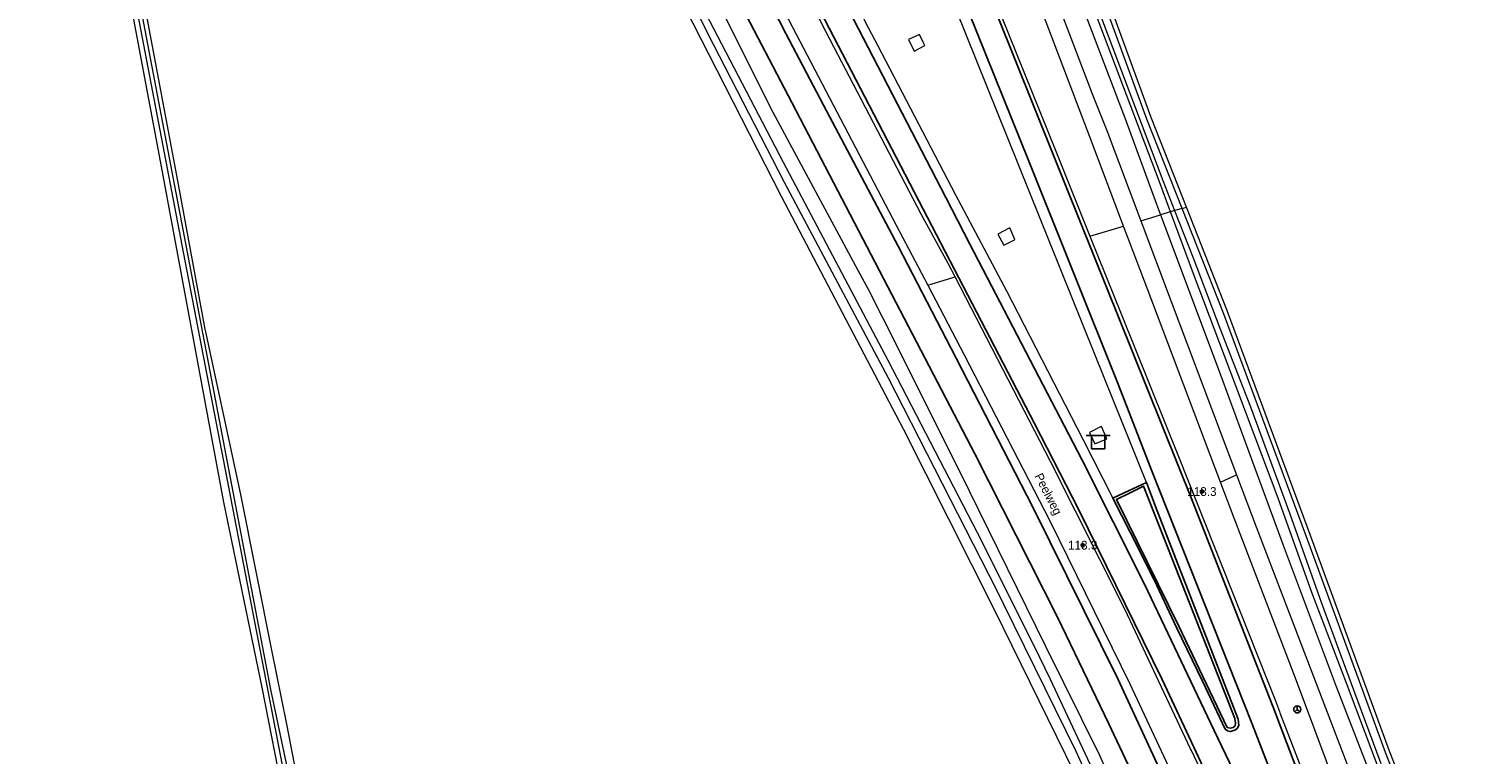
# Model space of a CAD drawing. Header units: metres. Extents: x 169249 to 194689, y 406250 to 412203.
# Tile 156 of 256: x 179194 to 179360, y 407910 to 407992. Entities that reach past the tile are written whole.
import ezdxf
from ezdxf.enums import TextEntityAlignment as Align

# ---------------------------------------------------------------- set-up
doc = ezdxf.new("R2010")
doc.units = ezdxf.units.M
doc.layers.get('0').update_dxf_attribs({"linetype": 'CONTINUOUS'})
for name, color, linetype, lineweight in [('BGT_NLCS_N264$0$B-WE-GW-WATERGANG_INSTEEK-G', 252, 'CONTINUOUS', 18), ('BGT_NLCS_N264$0$B-WE-GW-WATERGANG_SLOOT_BODEM-G', 252, 'CONTINUOUS', 18), ('BGT_NLCS_N264$0$B-WE-OG-TOPOGRAFIE_WATER-GV', 252, 'CONTINUOUS', 18), ('BGT_NLCS_N264$0$B-WE-OG-TOPOGRAFIE_WEG_BERM-GV', 252, 'CONTINUOUS', 18), ('BGT_NLCS_N264$0$B-WE-OG-TOPOGRAFIE_WEG_RIJWIELPAD-GV', 252, 'CONTINUOUS', 18), ('BGT_NLCS_N264$0$B-WE-VW-BEWEGWIJZERING_DRAAGCONSTRUCTIE-S', 252, 'CONTINUOUS', 25), ('BGT_NLCS_N264$0$B-WE-VW-VERKEERSTEKEN_BORD-S', 252, 'CONTINUOUS', 25), ('X-XX-AL-REFERENTIE-G', 7, 'CONTINUOUS', 18)]:
    doc.layers.add(name, color=color, linetype=linetype, lineweight=lineweight)
for name, color, linetype in [('BGT_NLCS_N264$0$B-WE-IE-MEUBILAIR_WEGMEUBILAIR-S', 252, 'CONTINUOUS'), ('BGT_NLCS_N264$0$B-WE-OG-TOPOGRAFIE_WEG_RIJWEG-G', 252, 'CONTINUOUS'), ('BGT_NLCS_N264$0$B-WE-OG-TOPOGRAFIE_WEG_VERKEERSEILAND-GV', 252, 'CONTINUOUS'), ('BGT_NLCS_N264$0$B-WE-VW-MARKERING-G', 252, 'CONTINUOUS'), ('BGT_NLCS_N264$0$Label_Openbareruimte', 252, 'CONTINUOUS'), ('BGT_NLCS_N264$0$Label_Puntobject', 252, 'CONTINUOUS')]:
    doc.layers.add(name, color=color, linetype=linetype)
doc.styles.add('BGT_NLCS_N264$0$STANDARD', font='txt')

# ---------------------------------------------------------------- blocks, each defined once
blk = doc.blocks.new('BGT_NLCS_N264$0$SIE-WEG_WEGWIJZER-SO')
for q in [(-0.29, -0.29), (0, 0.41), (0.29, -0.29)]:
    blk.add_line((0, 0), q)
blk.add_circle((0, 0), 0.413)
blk = doc.blocks.new('BGT_NLCS_N264$0$SVW-VERKEERSTEKEN_BORD_ANWB-SO')
blk.add_line((-1.375, 0), (1.375, 0))
at = {"flags": 128}
blk.add_lwpolyline([(-0.75, 0), (-0.75, -1.5), (0.75, -1.5), (0.75, 0)], close=True, dxfattribs=at)
blk = doc.blocks.new('BGT_NLCS_N264$0$SIE-WEG_PAAL_ALGEMEEN_TYPE_02-SO')
at = {"ltscale": 0.5}
h = blk.add_hatch(color=256, dxfattribs=at)
h.paths.add_polyline_path([(0, 0), (0.1875, 0, 0.41421356), (0, 0.1875)])
h.paths.add_polyline_path([(0, -0.1875), (0, 0), (-0.1875, 0, 0.41421356)])
for p, q in [((-0.1875, 0), (0.1875, 0)), ((0, -0.1875), (0, 0.1875))]:
    blk.add_line(p, q, dxfattribs=at)
blk.add_circle((0, 0), 0.1875, dxfattribs=at)
blk = doc.blocks.new('BGT_NLCS_N264')
at = {"layer": 'BGT_NLCS_N264$0$B-WE-GW-WATERGANG_INSTEEK-G'}
for points in [[(179231.95, 407860.04, 17.33), (179226.12, 407891.2, 17.47), (179221.02, 407917.22, 17.33), (179216.67, 407938.36, 17.22), (179209.45, 407977.29, 17.47), (179204.01, 408006.21, 17.5), (179203.74, 408008.23, 17.5), (179192.32, 408063.39, 17.54)], [(179194.19, 408064.67, 17.63), (179198.42, 408041.26, 17.52), (179199.11, 408037.85, 17.52), (179207.2, 407997.28, 17.5), (179207.77, 407994.24, 17.5), (179211.48, 407974.41, 17.47), (179214.49, 407958.09, 17.53), (179214.56, 407957.8, 17.52), (179218.55, 407939.26, 17.24), (179222.11, 407921.47, 17.31), (179223.79, 407913.03, 17.34), (179225.78, 407902.79, 17.36), (179228.76, 407887.43, 17.39), (179233.91, 407860.47, 17.35)], [(179268.18, 408004.99, 17.47), (179279.24, 407982.86, 17.48), (179288.96, 407964.84, 17.42), (179290.14, 407962.66, 17.41), (179291.79, 407959.36, 17.41), (179300.55, 407941.92, 17.39), (179310.35, 407921.93, 17.41), (179316.46, 407909.59, 17.32), (179326.47, 407887.25, 17.37), (179334.07, 407869.58, 17.38), (179342.51, 407848.45, 17.42), (179349.82, 407828.6, 17.43), (179355.31, 407813.13, 17.46), (179361, 407796.45, 17.46), (179368.32, 407774.31, 17.51), (179375.48, 407750.28, 17.48)], [(179371.61, 407752.76, 17.06), (179365.09, 407773.98, 16.98), (179356.49, 407799.59, 16.99), (179344.96, 407832.31, 16.93), (179335.37, 407858.01, 16.92), (179325.82, 407880.64, 17), (179315.75, 407903.22, 16.92), (179304.47, 407926.17, 16.95), (179294.14, 407946.71, 16.97), (179280.26, 407973.26, 16.99), (179268.34, 407996.59, 16.98), (179258.7, 408016.23, 17), (179249.53, 408035.95, 17.02), (179247.61, 408040.45, 17.42)]]:
    blk.add_polyline3d(points, dxfattribs=at)
at = {"layer": 'BGT_NLCS_N264$0$B-WE-GW-WATERGANG_SLOOT_BODEM-G'}
blk.add_line((179325.06, 407971.63, 16.42), (179324.6, 407971.49, 16.37), dxfattribs=at)
for points in [[(179229.28, 407882.62, 16.8), (179227.68, 407890.23, 16.8), (179222.03, 407917.01, 16.8), (179206.93, 407996.25, 16.8), (179204.67, 408007.77, 16.8), (179199.32, 408034.87, 16.8), (179195.6, 408053.39, 16.8), (179191.55, 408074.43, 16.8), (179189.85, 408083.45, 16.8), (179189.45, 408083.51, 16.88), (179190.85, 408074.93, 16.67), (179190.9, 408074.65, 16.67), (179194.26, 408057.29, 16.81), (179195.3, 408052.23, 16.81), (179200.46, 408026.95, 16.8), (179202.47, 408016.69, 16.79), (179205.01, 408003.71, 16.78), (179212.22, 407965.9, 16.8), (179228.32, 407882.36, 16.8)], [(179323.02, 407889.78, 16.53), (179313.83, 407909.91, 16.49), (179304.41, 407929.1, 16.53), (179303.89, 407930.11, 16.53), (179292.45, 407952.53, 16.52), (179280.58, 407974.83, 16.52), (179271.79, 407991.92, 16.51), (179262.32, 408011.15, 16.53), (179253.43, 408030.13, 16.53), (179251.1, 408035.48, 16.5), (179250.61, 408036.61, 16.5), (179247.7, 408043.28, 16.46), (179246.96, 408044.5, 16.45), (179245.65, 408046.64, 16.41), (179245.71, 408047.22, 16.39), (179245.74, 408047.55, 16.38), (179246.48, 408047.73, 16.37), (179247.5, 408045.83, 16.37), (179251.1, 408037.66, 16.38)], [(179251.62, 408036.47, 16.38), (179251.93, 408035.77, 16.38), (179260.54, 408016.91, 16.41), (179269.67, 407997.85, 16.43), (179280.43, 407977.17, 16.44), (179292.35, 407954.57, 16.45), (179303.08, 407933.87, 16.47), (179309.64, 407920.67, 16.53), (179310.89, 407918.16, 16.55), (179316.54, 407906.06, 16.56)]]:
    blk.add_polyline3d(points, dxfattribs=at)
at = {"layer": 'BGT_NLCS_N264$0$B-WE-OG-TOPOGRAFIE_WATER-GV'}
for p, q in [((179324.6, 407971.49, 16.37), (179323.45, 407971.15, 17.55)), ((179325.92, 407971.89, 17.05), (179325.06, 407971.63, 16.42))]:
    blk.add_line(p, q, dxfattribs=at)
for points in [[(179325.92, 407971.89, 17.05), (179321.91, 407982.07, 16.97), (179303.51, 408032.42, 17.13), (179295.38, 408053.1, 17.15)], [(179324.6, 407971.49, 16.37), (179323.33, 407974.92, 16.32), (179309.01, 408012.76, 16.39), (179294.39, 408052.68, 16.18)], [(179294.8, 408052.86, 16.17), (179309.42, 408012.93, 16.37), (179323.72, 407975.05, 16.39), (179325.06, 407971.63, 16.42)], [(179312.58, 408000.08, 17.54), (179319.51, 407981.9, 17.5), (179323, 407972.35, 17.54), (179323.45, 407971.15, 17.55)], [(179323.45, 407971.15, 17.55), (179330.03, 407953.63, 17.61), (179337.45, 407933.45, 17.62), (179343.49, 407917.32, 17.65), (179349.93, 407900.69, 17.6), (179357.25, 407880.78, 17.61), (179358.59, 407877.11, 17.6)], [(179325.06, 407971.63, 16.42), (179327.17, 407966.26, 16.47), (179330.2, 407958.22, 16.48), (179333.73, 407949.24, 16.48), (179338.18, 407937.03, 16.47), (179341.78, 407926.95, 16.47), (179345.45, 407916.94, 16.48), (179348.59, 407908.54, 16.48)], [(179348.97, 407906.32, 16.5), (179344.64, 407917.7, 16.51), (179340.72, 407928.06, 16.5), (179336.85, 407938.81, 16.5), (179331.41, 407953.35, 16.49), (179327.21, 407964.41, 16.48), (179324.6, 407971.49, 16.37)], [(179358.59, 407877.11, 17.6), (179365.4, 407858.41, 17.56), (179374.08, 407833.84, 17.62), (179381.54, 407811.96, 17.62), (179390.25, 407784.1, 17.71), (179391.22, 407781.16, 17.7), (179391.9, 407779.95, 17.69), (179392.68, 407779.39, 17.6), (179393.79, 407779.85, 17.58), (179394.36, 407780.16, 17.58), (179394.46, 407780.57, 17.57), (179394.56, 407780.98, 17.55), (179390.25, 407794.43, 17.26), (179381.96, 407819.07, 17.05), (179374.8, 407840.12, 16.98), (179367.39, 407861.66, 17.08), (179358.08, 407886.87, 17.09), (179349.1, 407909.79, 17.04), (179340.08, 407934.4, 17.07), (179330.64, 407959.94, 17.14), (179325.92, 407971.89, 17.05)]]:
    blk.add_polyline3d(points, dxfattribs=at)
at = {"layer": 'BGT_NLCS_N264$0$B-WE-OG-TOPOGRAFIE_WEG_BERM-GV'}
for p, q in [((179325.92, 407971.89, 17.05), (179326.4, 407972.04, 17.05)), ((179321.2, 407970.46, 17.72), (179323.45, 407971.15, 17.55)), ((179315.4, 407968.71, 18.01), (179319.24, 407969.87, 17.78)), ((179296.91, 407963.12, 17.79), (179300.03, 407964.06, 18))]:
    blk.add_line(p, q, dxfattribs=at)
for points in [[(179279.79, 407995.87, 17.95), (179293.32, 407969.97, 17.78), (179296.91, 407963.12, 17.79)], [(179244.5, 408094.12, 18.42), (179250.83, 408078.36, 18.32), (179259.02, 408058.58, 18.1), (179269.08, 408035.77, 18.15), (179274.08, 408025.12, 18.17), (179278.55, 408015.59, 18.18), (179290.18, 407992.44, 18.16), (179291.19, 407990.5, 18.16), (179300.09, 407973.43, 18.16), (179305.88, 407962.47, 18.12), (179314.58, 407945.57, 18.09), (179318, 407938.84, 18.1)], [(179300.03, 407964.06, 18), (179299.23, 407965.6, 18), (179296.15, 407971.22, 18), (179284.85, 407992.95, 18.25), (179270.6, 408021.78, 18.25), (179269.91, 408023.3, 18.25), (179259.56, 408046, 18.26), (179250.67, 408066.68, 18.3), (179243.49, 408084.24, 18.32), (179241.27, 408089.35, 18.32)], [(179326.4, 407972.04, 17.05), (179322.38, 407982.25, 16.97), (179303.98, 408032.6, 17.13), (179295.85, 408053.29, 17.15), (179295.38, 408053.1, 17.15)], [(179310.3, 407999.06, 17.71), (179315.68, 407984.94, 17.74), (179317.32, 407980.78, 17.7), (179321.2, 407970.46, 17.72)], [(179319.24, 407969.87, 17.78), (179315.4, 407980.04, 17.76), (179308.49, 407998.25, 17.73)], [(179304.3, 407996.37, 18), (179311.59, 407978.23, 18), (179315.4, 407968.71, 18.01)], [(179321.85, 407940.61, 18.13), (179317.17, 407952.22, 18.14), (179312.03, 407965.07, 18.12), (179307.29, 407976.77, 18.1), (179300.16, 407994.52, 18.11)], [(179296.41, 407990.86, 18.01), (179295.96, 407991.74, 18), (179294.71, 407991.14, 18.02), (179295.36, 407989.84, 18.03), (179296.6, 407990.48, 18.02), (179296.41, 407990.86, 18.01)], [(179416.78, 407730.69, 17.52), (179409.06, 407729.64, 17.8), (179404, 407747.79, 17.77), (179395.83, 407778.07, 17.69), (179394.95, 407780.46, 17.57), (179395.08, 407781, 17.55), (179390.72, 407794.59, 17.26), (179382.44, 407819.23, 17.05), (179375.28, 407840.28, 16.98), (179367.86, 407861.83, 17.08), (179358.55, 407887.05, 17.09), (179349.57, 407909.97, 17.04), (179340.55, 407934.57, 17.07), (179331.11, 407960.12, 17.14), (179326.4, 407972.04, 17.05)], [(179321.2, 407970.46, 17.72), (179324.66, 407961.27, 17.74), (179332.13, 407941.48, 17.78)], [(179304.92, 407968.93, 17.99), (179305.6, 407967.67, 17.99), (179306.79, 407968.31, 17.99), (179306.85, 407968.34, 17.99), (179306.27, 407969.65, 17.99), (179306.19, 407969.61, 17.99), (179304.92, 407968.93, 17.99)], [(179315.4, 407968.71, 18.01), (179318.96, 407959.84, 18.02), (179325.57, 407943.38, 18.06), (179336.55, 407915.69, 18.1), (179337.01, 407914.49, 18.1), (179337.06, 407914.34, 18.1), (179340.88, 407904.41, 18.09), (179344.05, 407896.02, 18.11), (179344.25, 407895.47, 18.12), (179348.67, 407883.93, 18.16)], [(179330.3, 407940.66, 17.82), (179321.92, 407962.79, 17.8), (179319.24, 407969.87, 17.78)], [(179340.14, 407880.45, 17.9), (179339.49, 407882, 17.89), (179333.84, 407894.9, 17.88), (179330.44, 407902.75, 17.88), (179328.57, 407906.65, 17.89), (179326.97, 407910.05, 17.89), (179326.88, 407910.24, 17.89), (179319.39, 407926.14, 17.93), (179310.92, 407942.99, 17.98), (179300.03, 407964.06, 18)], [(179296.91, 407963.12, 17.79), (179301.08, 407955.16, 17.8), (179310.85, 407936.22, 17.77), (179319.97, 407917.65, 17.76), (179329.03, 407898.2, 17.74), (179336.53, 407880.91, 17.77), (179337.22, 407879.26, 17.77)], [(179315.96, 407945.04, 18.02), (179317.26, 407945.56, 18.03), (179317.33, 407945.59, 18.03), (179316.71, 407946.99, 18.04), (179316.62, 407946.95, 18.04), (179315.34, 407946.32, 18.03), (179315.96, 407945.04, 18.02)], [(179351.31, 407885.02, 17.89), (179346.98, 407896.48, 17.83), (179338.85, 407918.27, 17.82), (179331.85, 407936.56, 17.82), (179330.3, 407940.66, 17.82)], [(179332.13, 407941.48, 17.78), (179334.36, 407935.57, 17.79), (179344.33, 407909.53, 17.82), (179351.71, 407890.11, 17.78), (179357.07, 407875.56, 17.82)]]:
    blk.add_polyline3d(points, dxfattribs=at)
at = {"layer": 'BGT_NLCS_N264$0$B-WE-OG-TOPOGRAFIE_WEG_RIJWEG-G'}
for points in [[(179327.71, 407898.47, 17.59), (179318.57, 407918.22, 17.68), (179308.91, 407937.78, 17.71), (179300.14, 407954.78, 17.73), (179293.55, 407967.59, 17.74), (179285.04, 407983.65, 17.81), (179280.72, 407991.83, 17.85), (179279.29, 407994.67, 17.84), (179278.4, 407996.44, 17.84), (179275.16, 408002.91, 17.83), (179267.79, 408017.68, 17.87), (179262.1, 408030.4, 17.95), (179260.9, 408033.08, 17.97), (179255.66, 408044.65, 18), (179251.41, 408054.23, 18), (179250.62, 408055.53, 18), (179249.42, 408057.47, 17.98), (179248.47, 408058.89, 17.98), (179248.09, 408059.45, 17.98), (179246.22, 408061.55, 17.97), (179244.19, 408063.34, 17.98), (179240.17, 408066.15, 17.94), (179230.55, 408071.64, 17.93)], [(179249.2, 408051.55, 18.05), (179257.09, 408033.87, 17.94), (179262.48, 408021.72, 17.99), (179267.68, 408010.96, 17.9), (179275.38, 407995.52, 17.82), (179281.41, 407983.98, 17.76), (179289.5, 407968.43, 17.73), (179302.3, 407943.87, 17.68), (179311.71, 407925.26, 17.68), (179317.58, 407913.07, 17.71), (179323.44, 407900.56, 17.67), (179327.47, 407891.74, 17.68), (179330.51, 407885.1, 17.69), (179335.01, 407874.19, 17.73), (179336.98, 407869.43, 17.75), (179343.64, 407853.15, 17.76), (179349.63, 407837.34, 17.74), (179356.44, 407818.58, 17.76), (179364.15, 407796.34, 17.73), (179365.35, 407792.87, 17.73), (179367.02, 407787.41, 17.75), (179373.44, 407766.48, 17.85)]]:
    blk.add_polyline3d(points, dxfattribs=at)
at = {"layer": 'BGT_NLCS_N264$0$B-WE-OG-TOPOGRAFIE_WEG_RIJWIELPAD-GV'}
blk.add_line((179330.3, 407940.66, 17.82), (179332.13, 407941.48, 17.78), dxfattribs=at)
at = {"layer": 'BGT_NLCS_N264$0$B-WE-OG-TOPOGRAFIE_WEG_VERKEERSEILAND-GV'}
for points in [[(179321.85, 407940.61, 18.13), (179319.88, 407939.71, 18.12), (179318, 407938.84, 18.1)], [(179328.24, 407917.95, 18.04), (179330.82, 407912.48, 18.03), (179331.1, 407912.27, 18.03), (179331.38, 407912.2, 18.03), (179331.8, 407912.31, 18.03), (179331.91, 407912.35, 18.03), (179332.18, 407912.56, 18.04), (179332.39, 407912.88, 18.05), (179332.32, 407913.59, 18.06), (179322.89, 407937.86, 18.11), (179321.85, 407940.61, 18.13)], [(179320, 407939.44, 18.27), (179318.42, 407938.66, 18.24), (179325.55, 407924.23, 18.26), (179331.06, 407912.67, 18.23), (179331.41, 407912.57, 18.23), (179331.75, 407912.66, 18.23), (179331.95, 407912.86, 18.23), (179332.01, 407913.15, 18.23), (179331.93, 407913.67, 18.23), (179324.37, 407932.97, 18.33), (179321.53, 407940.19, 18.3), (179320, 407939.44, 18.27)], [(179318, 407938.84, 18.1), (179321.02, 407932.93, 18.12), (179323.02, 407928.85, 18.07), (179325.32, 407924, 18.04), (179328.24, 407917.95, 18.04)]]:
    blk.add_polyline3d(points, dxfattribs=at)
at = {"layer": 'BGT_NLCS_N264$0$B-WE-VW-MARKERING-G', "linetype": 'Continuous'}
for points in [[(179311.21, 407978.04, 17.99), (179289.62, 408031.9, 17.96), (179275.81, 408066.38, 17.96), (179261.13, 408102.92, 18.27), (179256.61, 408114.28, 18.4), (179256.23, 408115.57, 18.45), (179256.02, 408117.91, 18.46), (179256.02, 408119.13, 18.48), (179256.21, 408120.65, 18.5), (179256.61, 408122.16, 18.51), (179258.8, 408127.28, 18.51), (179259.54, 408129.51, 18.5), (179260.45, 408133.91, 18.5), (179261.22, 408136.3, 18.47), (179261.89, 408137.63, 18.45), (179262.96, 408139.25, 18.4), (179264.15, 408140.71, 18.38), (179265.7, 408142.11, 18.32), (179266.98, 408143.03, 18.3)], [(179202.45, 408107.99, 18.27), (179208.31, 408110.84, 18.32), (179212.56, 408112.9, 18.36), (179215.33, 408114.14, 18.43), (179217.5, 408114.68, 18.44), (179218.27, 408114.74, 18.47), (179218.79, 408114.78, 18.48), (179220.89, 408114.61, 18.51), (179223, 408114.13, 18.54), (179225.05, 408113.42, 18.56), (179227.05, 408112.53, 18.55), (179228.57, 408111.74, 18.55), (179229.8, 408110.94, 18.52), (179231.55, 408109.56, 18.48), (179232.74, 408108.26, 18.47), (179233.91, 408106.57, 18.43), (179236.3, 408101.78, 18.33), (179239.58, 408094.26, 18.27), (179241.66, 408089.53, 18.24), (179253.89, 408060.07, 18.21), (179266.89, 408030.65, 18.17), (179270.37, 408023.5, 18.18), (179282.11, 407999.37, 18.25), (179296.38, 407971.81, 17.95)], [(179336.72, 407913.86, 18.12), (179352.01, 407873.64, 18.21), (179362.28, 407845.17, 18.27), (179364.47, 407838.99, 18.29), (179374.23, 407810.03, 18.32), (179384.62, 407777.77, 18.35), (179390.8, 407757.56, 18.43), (179393.05, 407749.9, 18.44), (179400.13, 407725.73, 18.45), (179404.93, 407708.39, 18.44), (179408.85, 407693.84, 18.41), (179414.26, 407672.95, 18.46), (179419.15, 407653.21, 18.47), (179423.3, 407635.65, 18.46), (179427.33, 407618.05, 18.49), (179428.86, 407610.94, 18.49)]]:
    blk.add_polyline3d(points, dxfattribs=at)
at = {"layer": 'BGT_NLCS_N264$0$B-WE-VW-MARKERING-G'}
for points in [[(179252.21, 408117.19, 18.48), (179248.62, 408114.61, 18.54), (179246.98, 408113.66, 18.54), (179244.95, 408112.75, 18.52), (179242.91, 408112.04, 18.52), (179241.43, 408111.64, 18.54), (179239.01, 408111.19, 18.54), (179236.17, 408110.98, 18.54), (179237.42, 408107.96, 18.43), (179242.45, 408095.41, 18.3), (179249.57, 408077.95, 18.25), (179255.12, 408064.66, 18.19), (179262.64, 408047.52, 18.12), (179269.42, 408032.46, 18.11), (179272.67, 408025.43, 18.19), (179273.04, 408024.66, 18.2), (179277.28, 408015.79, 18.24), (179284.62, 408000.92, 18.22), (179298.97, 407973.14, 18.02)], [(179252.21, 408117.19, 18.48), (179253.33, 408114.4, 18.45), (179257.23, 408104.6, 18.34), (179258.35, 408101.82, 18.32), (179265.96, 408083.03, 18.16), (179276.65, 408056.38, 18.05), (179286.92, 408030.72, 18.05), (179308.43, 407977.28, 18.02), (179318.64, 407951.82, 18.17), (179322.51, 407941.84, 18.09), (179333.79, 407913.35, 18.08), (179333.86, 407913.17, 18.08), (179342.89, 407889.84, 18.09), (179350.4, 407869.62, 18.09), (179358.71, 407846.73, 18.17), (179359.58, 407844.21, 18.16), (179367.42, 407821.41, 18.23), (179372.95, 407804.71, 18.22), (179380, 407782.65, 18.25), (179386.7, 407761.07, 18.27)], [(179311.21, 407978.04, 17.99), (179320.27, 407955.51, 18.13), (179327.1, 407938.49, 18.11), (179336.55, 407914.3, 18.12), (179336.72, 407913.86, 18.12)], [(179425.65, 407609.73, 18.26), (179422.87, 407622.55, 18.25), (179416.13, 407651.55, 18.27), (179415.91, 407652.43, 18.27), (179409.43, 407678.35, 18.31), (179401.21, 407709.28, 18.29), (179396.97, 407724.6, 18.29), (179390.01, 407748.4, 18.28), (179389.85, 407748.94, 18.28), (179379.6, 407782.54, 18.27), (179372.27, 407805.27, 18.27), (179367.81, 407818.51, 18.25), (179363.95, 407829.31, 18.25), (179358.52, 407843.83, 18.18), (179353.09, 407857.95, 18.13), (179348.61, 407869.05, 18.07), (179341.51, 407885.92, 18.02), (179332.67, 407905.8, 17.98), (179329.95, 407911.52, 18.01), (179329.95, 407911.53, 18.01), (179321.61, 407929.03, 18.04), (179314.48, 407943.25, 18.04), (179301.73, 407967.8, 18.13), (179298.97, 407973.14, 18.02)], [(179328.8, 407907.07, 17.92), (179327.24, 407910.4, 17.92), (179323.63, 407918.12, 17.92), (179314.14, 407937.48, 17.97), (179309.09, 407947.36, 17.98), (179296.38, 407971.81, 17.95)]]:
    blk.add_polyline3d(points, dxfattribs=at)
at = {"layer": 'BGT_NLCS_N264$0$B-WE-IE-MEUBILAIR_WEGMEUBILAIR-S', "color": 7}
for p in [(179328.17, 407939.58, 18.04), (179314.58, 407933.46, 17.93)]:
    blk.add_blockref('BGT_NLCS_N264$0$SIE-WEG_PAAL_ALGEMEEN_TYPE_02-SO', p, dxfattribs=at)
at = {"layer": 'BGT_NLCS_N264$0$B-WE-VW-BEWEGWIJZERING_DRAAGCONSTRUCTIE-S', "color": 7}
blk.add_blockref('BGT_NLCS_N264$0$SIE-WEG_WEGWIJZER-SO', (179339.05, 407914.73, 18.06), dxfattribs=at)
at = {"layer": 'BGT_NLCS_N264$0$B-WE-VW-VERKEERSTEKEN_BORD-S', "color": 7}
blk.add_blockref('BGT_NLCS_N264$0$SVW-VERKEERSTEKEN_BORD_ANWB-SO', (179316.34, 407945.96, 18), dxfattribs=at)
at = {"layer": 'BGT_NLCS_N264$0$Label_Openbareruimte', "color": 252, "lineweight": 18, "style": 'BGT_NLCS_N264$0$STANDARD'}
blk.add_text('Peelweg', height=1, rotation=-62.9993, dxfattribs=at).set_placement((179310.56, 407939.24), align=Align.MIDDLE)
at = {"layer": 'BGT_NLCS_N264$0$Label_Puntobject', "lineweight": 18, "style": 'BGT_NLCS_N264$0$STANDARD'}
for p in [(179328.17, 407939.58, 18.04), (179314.58, 407933.46, 17.93)]:
    blk.add_text('113.3', height=1, dxfattribs=at).set_placement(p, align=Align.MIDDLE)

msp = doc.modelspace()

# ---------------------------------------------------------------- block references
at = {"layer": 'X-XX-AL-REFERENTIE-G'}
msp.add_blockref('BGT_NLCS_N264', (0, 0), dxfattribs=at)

doc.saveas('drawing.dxf')
